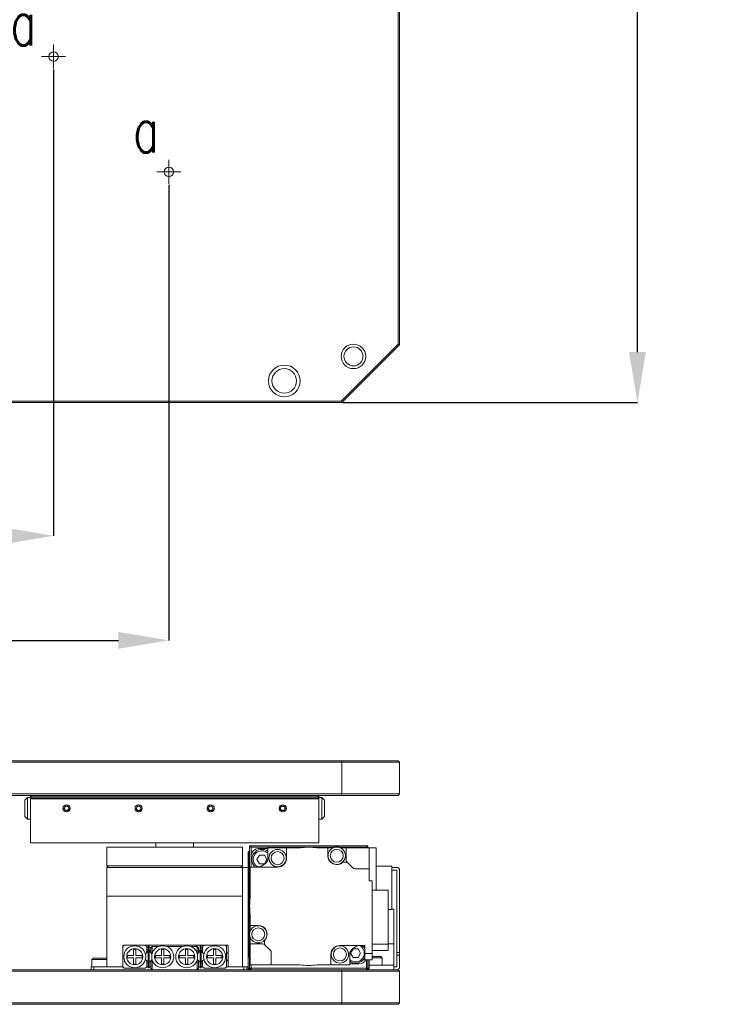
# Model space of a CAD drawing. Header units: millimetres. Extents: x 30 to 394, y 54 to 269.
# Tile 17 of 26: x 291 to 340, y 69 to 137. Entities that reach past the tile are written whole.
import ezdxf

# ---------------------------------------------------------------- set-up
doc = ezdxf.new("R2010")
doc.units = ezdxf.units.MM
doc.header["$PDSIZE"] = -1
doc.layers.add('DIMENSION', color=1, linetype='Continuous')
doc.layers.add('TEXT', color=6, linetype='Continuous')
doc.styles.add('SLDTEXTSTYLE1', font='TXT', dxfattribs={"width": 0.7, "bigfont": 'bigfont'})
doc.dimstyles.new('SLDDIMSTYLE0', dxfattribs={"dimtxt": 3.5, "dimasz": 3.5, "dimexe": 0, "dimexo": 0.0625, "dimgap": 0.875, "dimtad": 3, "dimdec": 3, "dimlfac": 5, "dimrnd": 1e-09, "dimzin": 12, "dimdsep": 46, "dimtxsty": 'SLDTEXTSTYLE1', "dimsah": 1, "dimcen": 0.09, "dimadec": 0, "dimazin": 3, "dimtfac": 1, "dimtdec": 3, "dimtofl": 0, "dimtmove": 0, "dimatfit": 3, "dimfxl": 1, "dimfrac": 2, "dimtolj": 1, "dimtzin": 12, "dimarcsym": 0})

# ---------------------------------------------------------------- blocks, each defined once
blk = doc.blocks.new('_D_1')
at = {"layer": 'Defpoints', "color": 0, "transparency": 16777216}
for p in [(313.785, 190.281), (334.285, 190.281), (313.785, 110.281)]:
    blk.add_point(p, dxfattribs=at)
at = {"layer": 'DIMENSION', "color": 0, "lineweight": -2, "transparency": 16777216}
for p, q in [((313.848, 190.281), (334.285, 190.281)), ((334.285, 113.781), (334.285, 186.781)), ((313.848, 110.281), (334.285, 110.281))]:
    blk.add_line(p, q, dxfattribs=at)
at = {"layer": 'DIMENSION', "color": 0, "transparency": 16777216}
for points in [[(333.702, 186.781), (334.869, 186.781), (334.285, 190.281)], [(333.702, 113.781), (334.869, 113.781), (334.285, 110.281)]]:
    blk.add_solid(points, dxfattribs=at)
at = {"layer": 'DIMENSION', "color": 0, "transparency": 16777216, "char_height": 3.5, "attachment_point": 2, "rotation": 90, "style": 'SLDTEXTSTYLE1'}
for s, insert in [('\\A1;テーブル', (335.16, 150.281)), ('\\A1;{\\fGDT;o}400', (329.873, 150.281))]:
    blk.add_mtext(s, dxfattribs=dict(at, insert=insert))
blk = doc.blocks.new('_D_4')
at = {"layer": 'Defpoints', "color": 0, "transparency": 16777216}
for p in [(261.785, 133.451), (293.785, 133.451), (293.785, 101.036)]:
    blk.add_point(p, dxfattribs=at)
at = {"layer": 'DIMENSION', "color": 0, "lineweight": -2, "transparency": 16777216}
for p, q in [((261.785, 133.388), (261.785, 101.036)), ((293.785, 133.388), (293.785, 101.036)), ((265.285, 101.036), (290.285, 101.036))]:
    blk.add_line(p, q, dxfattribs=at)
at = {"layer": 'DIMENSION', "color": 0, "transparency": 16777216}
for points in [[(265.285, 101.619), (265.285, 100.452), (261.785, 101.036)], [(290.285, 101.619), (290.285, 100.452), (293.785, 101.036)]]:
    blk.add_solid(points, dxfattribs=at)
at = {"layer": 'DIMENSION', "color": 0, "transparency": 16777216, "insert": (277.785, 105.448), "char_height": 3.5, "attachment_point": 2, "style": 'SLDTEXTSTYLE1'}
blk.add_mtext('\\A1;{\\fGDT;o}160', dxfattribs=at)
blk = doc.blocks.new('_D_5')
at = {"layer": 'Defpoints', "color": 0, "transparency": 16777216}
for p in [(253.785, 125.451), (301.785, 125.451), (301.785, 93.781)]:
    blk.add_point(p, dxfattribs=at)
at = {"layer": 'DIMENSION', "color": 0, "lineweight": -2, "transparency": 16777216}
for p, q in [((253.785, 125.388), (253.785, 93.781)), ((301.785, 125.388), (301.785, 93.781)), ((257.285, 93.781), (298.285, 93.781))]:
    blk.add_line(p, q, dxfattribs=at)
at = {"layer": 'DIMENSION', "color": 0, "transparency": 16777216}
for points in [[(257.285, 94.364), (257.285, 93.197), (253.785, 93.781)], [(298.285, 94.364), (298.285, 93.197), (301.785, 93.781)]]:
    blk.add_solid(points, dxfattribs=at)
at = {"layer": 'DIMENSION', "color": 0, "transparency": 16777216, "insert": (277.785, 98.193), "char_height": 3.5, "attachment_point": 2, "style": 'SLDTEXTSTYLE1'}
blk.add_mtext('\\A1;{\\fGDT;o}240', dxfattribs=at)
blk = doc.blocks.new('SW_CENTERMARKSYMBOL_6')
at = {"color": 0, "linetype": 'Continuous', "lineweight": 18}
for p, q in [((0, 0.5), (0, 0.83)), ((-0.5, 0), (-0.83, 0)), ((0, 0), (-0.5, 0)), ((0, 0), (0, 0.5)), ((0, 0), (0, -0.5)), ((0, 0), (0.5, 0)), ((0.5, 0), (0.83, 0)), ((0, -0.5), (0, -0.83))]:
    blk.add_line(p, q, dxfattribs=at)
blk = doc.blocks.new('SW_CENTERMARKSYMBOL_7')
at = {"color": 0, "linetype": 'Continuous', "lineweight": 18}
for p, q in [((0, 0.5), (0, 0.83)), ((-0.5, 0), (-0.83, 0)), ((0, 0), (-0.5, 0)), ((0, 0), (0, 0.5)), ((0, 0), (0, -0.5)), ((0, 0), (0.5, 0)), ((0.5, 0), (0.83, 0)), ((0, -0.5), (0, -0.83))]:
    blk.add_line(p, q, dxfattribs=at)

msp = doc.modelspace()

# ---------------------------------------------------------------- linework, layer by layer
at = {"color": 0, "linetype": 'Continuous', "lineweight": 18}
for p, q in [((317.68529335, 114.32214043), (317.68529335, 186.23929772)), ((317.68529335, 114.32214043), (317.68529335, 186.23929772)), ((317.78529335, 186.28071907), (317.78529335, 114.28071907)), ((313.74387199, 110.38071907), (317.68529335, 114.32214043)), ((313.74387199, 110.38071907), (317.68529335, 114.32214043)), ((317.78529335, 114.28071907), (313.78529335, 110.28071907)), ((317.68529335, 114.32214043), (317.78529335, 114.28071907)), ((313.78529335, 110.28071907), (241.78529335, 110.28071907)), ((241.8267147, 110.38071907), (313.74387199, 110.38071907)), ((241.8267147, 110.38071907), (313.74387199, 110.38071907)), ((313.74387199, 110.38071907), (313.78529335, 110.28071907)), ((241.8267147, 85.42618233), (313.74387199, 85.42618233)), ((313.74387199, 85.42618233), (313.78529335, 85.32618233)), ((313.74387199, 85.42618233), (317.68529335, 85.42618233)), ((317.68529335, 85.42618233), (317.78529335, 85.32618233)), ((313.78529335, 85.32618233), (241.78529335, 85.32618233)), ((313.78529335, 83.12618233), (313.78529335, 85.32618233)), ((317.78529335, 85.32618233), (313.78529335, 85.32618233)), ((317.78529335, 85.32618233), (317.78529335, 83.12618233)), ((241.78529335, 83.12618233), (313.78529335, 83.12618233)), ((313.74387199, 83.02618233), (241.8267147, 83.02618233)), ((291.78529335, 82.68618233), (291.98529335, 82.88618233)), ((291.78529335, 81.56618233), (291.78529335, 82.68618233)), ((291.98529335, 81.36618233), (291.98529335, 82.88618233)), ((292.18529335, 82.88618233), (291.98529335, 82.88618233)), ((292.18529335, 83.02618233), (292.28529335, 82.92618233)), ((292.18529335, 82.92618233), (292.18529335, 83.02618233)), ((292.18529335, 82.82618233), (292.18529335, 82.92618233)), ((292.18529335, 82.92618233), (294.68529335, 82.92618233)), ((292.18529335, 82.82618233), (312.18529335, 82.82618233)), ((292.18529335, 82.78618233), (292.18529335, 82.82618233)), ((292.18529335, 82.78618233), (292.18529335, 79.72618233)), ((312.18529335, 82.78618233), (292.18529335, 82.78618233)), ((294.68529335, 82.92618233), (299.68529335, 82.92618233)), ((299.68529335, 82.92618233), (304.68529335, 82.92618233)), ((304.68529335, 82.92618233), (309.68529335, 82.92618233)), ((309.68529335, 82.92618233), (312.18529335, 82.92618233)), ((312.08529335, 82.92618233), (312.18529335, 83.02618233)), ((312.18529335, 82.92618233), (312.18529335, 83.02618233)), ((312.18529335, 82.82618233), (312.18529335, 82.92618233)), ((312.38529335, 82.88618233), (312.18529335, 82.88618233)), ((312.18529335, 82.82618233), (312.18529335, 82.78618233)), ((312.18529335, 79.72618233), (312.18529335, 82.78618233)), ((312.38529335, 81.36618233), (312.38529335, 82.88618233)), ((312.58529335, 82.68618233), (312.38529335, 82.88618233)), ((312.58529335, 81.56618233), (312.58529335, 82.68618233)), ((313.78529335, 83.12618233), (313.74387199, 83.02618233)), ((317.68529335, 83.02618233), (313.74387199, 83.02618233)), ((313.78529335, 83.12618233), (317.78529335, 83.12618233)), ((317.68529335, 83.02618233), (317.78529335, 83.12618233)), ((294.51208827, 82.12618233), (294.59869081, 82.27618233)), ((294.59869081, 81.97618233), (294.51208827, 82.12618233)), ((294.59869081, 82.27618233), (294.77189589, 82.27618233)), ((294.77189589, 81.97618233), (294.59869081, 81.97618233)), ((294.77189589, 82.27618233), (294.85849843, 82.12618233)), ((294.85849843, 82.12618233), (294.77189589, 81.97618233)), ((299.51208827, 82.12618233), (299.59869081, 82.27618233)), ((299.59869081, 81.97618233), (299.51208827, 82.12618233)), ((299.59869081, 82.27618233), (299.77189589, 82.27618233)), ((299.77189589, 81.97618233), (299.59869081, 81.97618233)), ((299.77189589, 82.27618233), (299.85849843, 82.12618233)), ((299.85849843, 82.12618233), (299.77189589, 81.97618233)), ((304.51208827, 82.12618233), (304.59869081, 82.27618233)), ((304.59869081, 81.97618233), (304.51208827, 82.12618233)), ((304.59869081, 82.27618233), (304.77189589, 82.27618233)), ((304.77189589, 81.97618233), (304.59869081, 81.97618233)), ((304.77189589, 82.27618233), (304.85849843, 82.12618233)), ((304.85849843, 82.12618233), (304.77189589, 81.97618233)), ((309.51208827, 82.12618233), (309.59869081, 82.27618233)), ((309.59869081, 81.97618233), (309.51208827, 82.12618233)), ((309.59869081, 82.27618233), (309.77189589, 82.27618233)), ((309.77189589, 81.97618233), (309.59869081, 81.97618233)), ((309.77189589, 82.27618233), (309.85849843, 82.12618233)), ((309.85849843, 82.12618233), (309.77189589, 81.97618233)), ((291.78529335, 81.56618233), (291.98529335, 81.36618233)), ((292.18529335, 81.36618233), (291.98529335, 81.36618233)), ((312.38529335, 81.36618233), (312.18529335, 81.36618233)), ((312.58529335, 81.56618233), (312.38529335, 81.36618233)), ((312.18529335, 79.72618233), (292.18529335, 79.72618233)), ((297.48529335, 79.43018233), (306.88529335, 79.43018233)), ((297.48529335, 79.43018233), (297.48529335, 78.13018233)), ((300.88529335, 79.72618233), (300.88529335, 79.43018233)), ((303.48529335, 79.43018233), (303.48529335, 79.72618233)), ((306.88529335, 79.43018233), (306.88529335, 78.13018233)), ((307.38529335, 73.60750488), (307.38529335, 79.53018233)), ((307.38529335, 79.53018233), (307.48529335, 79.43018233)), ((307.38529335, 79.53018233), (315.58529335, 79.53018233)), ((307.48529335, 79.43018233), (307.48529335, 78.83018233)), ((313.20797081, 79.43018233), (307.48529335, 79.43018233)), ((308.64529335, 79.33018233), (307.98529335, 79.33018233)), ((308.64529335, 78.52029852), (308.64529335, 79.39018233)), ((308.64569373, 79.39018233), (308.64529335, 79.39018233)), ((308.64569342, 78.52100959), (308.64569342, 79.39018233)), ((309.94529335, 79.39018233), (308.64569342, 79.39018233)), ((309.94529335, 78.67178226), (309.94529335, 79.39018233)), ((309.94529335, 79.39018233), (310.91397907, 79.39018233)), ((312.05660955, 79.39018213), (312.80937992, 79.39018206)), ((313.12141237, 79.39018233), (312.80937992, 79.39018233)), ((312.80937992, 79.39018206), (312.80937992, 78.83740736)), ((315.48529335, 79.43018233), (313.65078904, 79.43018233)), ((314.08529335, 79.39018233), (313.73734745, 79.39018233)), ((314.08529335, 79.39018233), (314.08529335, 78.52744679)), ((315.68529335, 79.39018233), (314.08529335, 79.39018233)), ((315.48529335, 79.43018233), (315.58529335, 79.53018233)), ((315.48529335, 79.39018233), (315.48529335, 79.43018233)), ((315.58529335, 79.53018233), (315.58529335, 79.39018233)), ((315.68529335, 77.93018233), (315.68529335, 79.39018233)), ((315.68529335, 79.39018233), (316.16529335, 79.39018233)), ((316.16529335, 79.39018233), (316.16529335, 76.44579843)), ((307.32529335, 79.13018233), (307.28529335, 79.09018233)), ((307.28529335, 78.03018233), (307.28529335, 79.09018233)), ((307.32529335, 79.13018233), (307.32529335, 71.87018233)), ((307.38529335, 79.13018233), (307.32529335, 79.13018233)), ((307.48529335, 78.05178226), (307.48529335, 78.83018233)), ((308.05939707, 78.88287353), (307.88619199, 78.58287353)), ((307.88619199, 78.58287353), (308.05939707, 78.28287353)), ((308.40580723, 78.88287353), (308.05939707, 78.88287353)), ((308.40580723, 78.88287353), (308.57901232, 78.58287353)), ((308.40580723, 78.28287353), (308.57901232, 78.58287353)), ((297.48529335, 78.13018233), (306.88529335, 78.13018233)), ((297.58529335, 78.03018233), (297.48529335, 78.13018233)), ((306.88529335, 78.03018233), (297.48529335, 78.03018233)), ((297.48529335, 76.03018233), (297.48529335, 78.03018233)), ((306.78529335, 78.03018233), (306.88529335, 78.13018233)), ((306.88529335, 76.03018233), (306.88529335, 78.03018233)), ((307.28529335, 78.03018233), (306.88529335, 78.03018233)), ((307.28529335, 78.03018233), (307.28529335, 71.83018233)), ((307.42529335, 75.90149661), (307.42529335, 78.05178226)), ((307.42529335, 78.05178226), (309.32529335, 78.05178226)), ((308.05939707, 78.28287353), (308.40580723, 78.28287353)), ((314.13838588, 78.39018233), (313.85878623, 78.39018233)), ((314.6825578, 77.93018233), (315.68529335, 77.93018233)), ((315.68529335, 77.93018233), (315.68529335, 77.09018233)), ((317.24529335, 78.12018233), (316.16529335, 78.12018233)), ((317.24529335, 78.12018233), (317.24529335, 75.10018233)), ((317.58529335, 78.03018233), (317.24529335, 78.03018233)), ((317.58529335, 77.83018233), (317.24529335, 77.83018233)), ((317.58529335, 72.13018233), (317.58529335, 77.83018233)), ((317.78529335, 72.13018233), (317.78529335, 77.83018233)), ((315.88529335, 77.09018233), (315.68529335, 77.09018233)), ((315.88529335, 77.09018233), (315.88529335, 72.04789399)), ((297.48529335, 76.03018233), (306.88529335, 76.03018233)), ((297.48529335, 71.13018233), (297.48529335, 76.03018233)), ((306.88529335, 76.03018233), (306.88529335, 71.13018233)), ((315.88529335, 76.44579843), (316.98529335, 76.44579843)), ((316.98529335, 76.44579843), (316.98529335, 72.69258274)), ((307.42529335, 74.00609576), (307.42529352, 74.75886681)), ((317.24529335, 75.10018233), (316.98529335, 75.10018233)), ((317.24529335, 75.13018233), (317.37529335, 75.13018233)), ((317.37529335, 72.73018233), (317.37529335, 75.13018233)), ((307.97806832, 74.00609576), (307.42529335, 74.00609576)), ((307.42529335, 73.69406331), (307.42529335, 74.00609576)), ((307.38529335, 71.03018233), (307.38529335, 73.16468664)), ((298.58529335, 72.53018233), (298.68529335, 72.63018233)), ((298.58529335, 72.59018233), (298.58529335, 71.13018233)), ((298.58529335, 71.13018233), (298.58529335, 72.53018233)), ((305.84529335, 72.63018233), (298.62529335, 72.63018233)), ((298.68529335, 72.63018233), (300.14529335, 72.63018233)), ((300.14529335, 72.63018233), (300.24529335, 72.53018233)), ((300.24529335, 72.53018233), (300.24529335, 72.1144464)), ((300.24529335, 72.46018233), (300.34529335, 72.46018233)), ((300.34529335, 72.39018233), (300.34529335, 72.59018233)), ((300.34529335, 72.59018233), (300.42529335, 72.59018233)), ((300.42529335, 72.39018233), (300.42529335, 72.59018233)), ((300.42529335, 72.46018233), (300.55529335, 72.46018233)), ((300.52529335, 72.43018233), (300.62529335, 72.53018233)), ((300.52529335, 72.43018233), (300.52529335, 72.1144464)), ((300.62529335, 72.53018233), (300.62529335, 72.04160608)), ((300.62529335, 72.53018233), (301.05932038, 72.53018233)), ((301.65126632, 72.53018233), (302.71932038, 72.53018233)), ((303.31126632, 72.53018233), (303.74529335, 72.53018233)), ((303.70229335, 72.53018233), (303.70229335, 72.63018233)), ((303.74529335, 72.53018233), (303.74529335, 72.04160608)), ((303.74529335, 72.53018233), (303.84529335, 72.43018233)), ((303.84529335, 72.43018233), (303.84529335, 72.1144464)), ((303.94529335, 72.59018233), (304.02529335, 72.59018233)), ((303.94529335, 72.39018233), (303.94529335, 72.59018233)), ((304.02529335, 72.39018233), (304.02529335, 72.59018233)), ((304.12529335, 72.53018233), (304.22529335, 72.63018233)), ((304.12529335, 72.1144464), (304.12529335, 72.53018233)), ((304.22529335, 72.63018233), (305.68529335, 72.63018233)), ((305.68529335, 72.63018233), (305.78529335, 72.53018233)), ((305.78529335, 72.53018233), (305.78529335, 71.13018233)), ((305.88529335, 71.13018233), (305.88529335, 72.59018233)), ((307.42529335, 72.73018233), (307.42529335, 73.07812823)), ((308.28802889, 72.73018233), (307.42529335, 72.73018233)), ((307.42529335, 71.27018233), (307.42529335, 72.73018233)), ((308.42529335, 72.6770898), (308.42529335, 72.95668945)), ((315.38529335, 72.60858241), (313.64529335, 72.60858241)), ((315.38529335, 72.04789399), (315.38529335, 72.60858241)), ((316.98529335, 72.69258274), (315.88529335, 72.69258274)), ((317.38529335, 72.73018233), (316.98529335, 72.73018233)), ((316.98529335, 72.25456624), (316.98529335, 72.69258274)), ((317.38529335, 72.41018233), (317.38529335, 72.73018233)), ((317.38529335, 71.25018233), (317.38529335, 72.41018233)), ((296.53529335, 71.73018233), (296.43529335, 71.63018233)), ((296.98529335, 71.73018233), (296.53529335, 71.73018233)), ((297.43529335, 71.73018233), (296.98529335, 71.73018233)), ((297.48529335, 71.68018233), (297.43529335, 71.73018233)), ((298.91129335, 71.90618233), (299.33929335, 71.90618233)), ((298.91129335, 71.90618233), (298.91129335, 71.75418233)), ((299.33929335, 71.75418233), (298.91129335, 71.75418233)), ((299.33929335, 72.33418233), (299.49129335, 72.33418233)), ((299.33929335, 71.90618233), (299.33929335, 72.33418233)), ((299.33929335, 71.32618233), (299.33929335, 71.75418233)), ((299.49129335, 72.33418233), (299.49129335, 71.90618233)), ((299.49129335, 71.90618233), (299.91929335, 71.90618233)), ((299.49129335, 71.75418233), (299.49129335, 71.32618233)), ((299.91929335, 71.75418233), (299.49129335, 71.75418233)), ((299.91929335, 71.90618233), (299.91929335, 71.75418233)), ((300.15113331, 72.02028637), (300.24529335, 72.1144464)), ((300.34529335, 72.27018233), (300.24529335, 72.27018233)), ((300.24529335, 72.1144464), (300.34529335, 72.2144464)), ((300.34529335, 71.27018233), (300.34529335, 72.39018233)), ((300.34529335, 72.39018233), (300.42529335, 72.39018233)), ((300.42529335, 71.27018233), (300.42529335, 72.39018233)), ((300.52529335, 72.27018233), (300.42529335, 72.27018233)), ((300.42529335, 72.2144464), (300.52529335, 72.1144464)), ((300.61945338, 72.02028637), (300.52529335, 72.1144464)), ((300.85129335, 71.90618233), (301.27929335, 71.90618233)), ((300.85129335, 71.90618233), (300.85129335, 71.75418233)), ((301.27929335, 71.75418233), (300.85129335, 71.75418233)), ((301.27929335, 72.33418233), (301.43129335, 72.33418233)), ((301.27929335, 71.90618233), (301.27929335, 72.33418233)), ((301.27929335, 71.32618233), (301.27929335, 71.75418233)), ((301.43129335, 72.33418233), (301.43129335, 71.90618233)), ((301.43129335, 71.90618233), (301.85929335, 71.90618233)), ((301.43129335, 71.75418233), (301.43129335, 71.32618233)), ((301.85929335, 71.75418233), (301.43129335, 71.75418233)), ((301.85929335, 71.90618233), (301.85929335, 71.75418233)), ((302.51129335, 71.90618233), (302.93929335, 71.90618233)), ((302.51129335, 71.90618233), (302.51129335, 71.75418233)), ((302.93929335, 71.75418233), (302.51129335, 71.75418233)), ((302.93929335, 72.33418233), (303.09129335, 72.33418233)), ((302.93929335, 71.90618233), (302.93929335, 72.33418233)), ((302.93929335, 71.32618233), (302.93929335, 71.75418233)), ((303.09129335, 72.33418233), (303.09129335, 71.90618233)), ((303.09129335, 71.90618233), (303.51929335, 71.90618233)), ((303.09129335, 71.75418233), (303.09129335, 71.32618233)), ((303.51929335, 71.75418233), (303.09129335, 71.75418233)), ((303.51929335, 71.90618233), (303.51929335, 71.75418233)), ((303.84529335, 72.1144464), (303.75113331, 72.02028637)), ((303.94529335, 72.27018233), (303.84529335, 72.27018233)), ((303.84529335, 72.1144464), (303.94529335, 72.2144464)), ((303.94529335, 72.39018233), (304.02529335, 72.39018233)), ((303.94529335, 71.27018233), (303.94529335, 72.39018233)), ((304.02529335, 71.27018233), (304.02529335, 72.39018233)), ((304.12529335, 72.27018233), (304.02529335, 72.27018233)), ((304.02529335, 72.2144464), (304.12529335, 72.1144464)), ((304.12529335, 72.1144464), (304.21945338, 72.02028637)), ((304.45129335, 71.90618233), (304.87929335, 71.90618233)), ((304.45129335, 71.90618233), (304.45129335, 71.75418233)), ((304.87929335, 71.75418233), (304.45129335, 71.75418233)), ((304.87929335, 72.33418233), (305.03129335, 72.33418233)), ((304.87929335, 71.90618233), (304.87929335, 72.33418233)), ((304.87929335, 71.32618233), (304.87929335, 71.75418233)), ((305.03129335, 72.33418233), (305.03129335, 71.90618233)), ((305.03129335, 71.90618233), (305.45929335, 71.90618233)), ((305.03129335, 71.75418233), (305.03129335, 71.32618233)), ((305.45929335, 71.75418233), (305.03129335, 71.75418233)), ((305.45929335, 71.90618233), (305.45929335, 71.75418233)), ((305.88529335, 72.13018233), (305.78529335, 72.03018233)), ((307.28529335, 71.83018233), (307.38529335, 71.93018233)), ((307.38529335, 71.83018233), (307.28529335, 71.83018233)), ((307.28529335, 71.83018233), (307.28529335, 71.03018233)), ((308.88529335, 71.27018246), (308.88529335, 72.13291788)), ((313.02529335, 71.98858241), (313.02529335, 71.27018233)), ((314.32489327, 72.13935508), (314.32489327, 71.27018233)), ((314.32529335, 71.27018233), (314.32529335, 72.14006615)), ((314.56477946, 72.37749114), (314.39157438, 72.07749114)), ((314.39157438, 72.07749114), (314.56477946, 71.77749114)), ((314.91118962, 72.37749114), (314.56477946, 72.37749114)), ((314.56477946, 71.77749114), (314.91118962, 71.77749114)), ((314.91118962, 72.37749114), (315.0843947, 72.07749114)), ((314.91118962, 71.77749114), (315.0843947, 72.07749114)), ((315.88529335, 72.04789399), (315.38529335, 72.04789399)), ((315.38529335, 71.61018233), (315.38529335, 72.04789399)), ((315.88529335, 72.25456624), (316.98529335, 72.25456624)), ((315.88529335, 71.61018233), (315.88529335, 72.04789399)), ((316.48529335, 71.85018233), (315.88529335, 71.85018233)), ((316.58529335, 71.75018233), (315.88529335, 71.75018233)), ((316.58529335, 71.75018233), (316.48529335, 71.85018233)), ((316.58529335, 71.25018233), (316.58529335, 71.75018233)), ((317.58529335, 72.13018233), (317.78529335, 72.13018233)), ((317.58529335, 71.93018233), (317.58529335, 72.13018233)), ((317.78529335, 71.93018233), (317.58529335, 71.93018233)), ((317.58529335, 71.13018233), (317.58529335, 71.93018233)), ((317.78529335, 72.13018233), (317.78529335, 71.93018233)), ((317.78529335, 71.93018233), (317.78529335, 71.13018233)), ((296.38529335, 70.93018233), (296.38529335, 71.13018233)), ((296.38529335, 71.13018233), (296.58529335, 71.13018233)), ((296.43529335, 71.63018233), (296.43529335, 71.13018233)), ((296.98529335, 71.63018233), (296.43529335, 71.63018233)), ((296.58529335, 71.13018233), (296.58529335, 70.93018233)), ((297.48529335, 71.13018233), (296.58529335, 71.13018233)), ((297.48529335, 71.63018233), (296.98529335, 71.63018233)), ((298.58529335, 71.13018233), (297.48529335, 71.13018233)), ((298.68529335, 71.03018233), (298.58529335, 71.13018233)), ((299.49129335, 71.32618233), (299.33929335, 71.32618233)), ((300.24529335, 71.13018233), (300.14529335, 71.03018233)), ((300.24529335, 71.54591827), (300.15113331, 71.6400783)), ((300.34529335, 71.44591827), (300.24529335, 71.54591827)), ((300.24529335, 71.54591827), (300.24529335, 71.13018233)), ((300.34529335, 71.13018233), (300.24529335, 71.13018233)), ((300.34529335, 71.27018233), (300.42529335, 71.27018233)), ((300.34529335, 71.07018233), (300.34529335, 71.27018233)), ((300.34529335, 71.07018233), (300.42529335, 71.07018233)), ((300.52529335, 71.54591827), (300.42529335, 71.44591827)), ((300.42529335, 71.07018233), (300.42529335, 71.27018233)), ((300.52529335, 71.13018233), (300.42529335, 71.13018233)), ((300.52529335, 71.54591827), (300.61945338, 71.6400783)), ((300.52529335, 71.54591827), (300.52529335, 71.03018233)), ((300.62529335, 71.61875859), (300.62529335, 70.93018233)), ((301.43129335, 71.32618233), (301.27929335, 71.32618233)), ((303.09129335, 71.32618233), (302.93929335, 71.32618233)), ((303.74529335, 71.61875859), (303.74529335, 70.93018233)), ((303.75113331, 71.6400783), (303.84529335, 71.54591827)), ((303.84529335, 71.54591827), (303.84529335, 71.03018233)), ((303.94529335, 71.44591827), (303.84529335, 71.54591827)), ((303.94529335, 71.13018233), (303.84529335, 71.13018233)), ((303.94529335, 71.27018233), (304.02529335, 71.27018233)), ((303.94529335, 71.07018233), (303.94529335, 71.27018233)), ((303.94529335, 71.07018233), (304.02529335, 71.07018233)), ((304.12529335, 71.54591827), (304.02529335, 71.44591827)), ((304.02529335, 71.07018233), (304.02529335, 71.27018233)), ((304.12529335, 71.13018233), (304.02529335, 71.13018233)), ((304.21945338, 71.6400783), (304.12529335, 71.54591827)), ((304.12529335, 71.13018233), (304.12529335, 71.54591827)), ((304.22529335, 71.03018233), (304.12529335, 71.13018233)), ((305.03129335, 71.32618233), (304.87929335, 71.32618233)), ((305.78529335, 71.13018233), (305.68529335, 71.03018233)), ((305.78529335, 71.63018233), (305.88529335, 71.53018233)), ((305.88529335, 71.13018233), (305.78529335, 71.13018233)), ((306.88529335, 71.13018233), (305.88529335, 71.13018233)), ((307.28529335, 71.13018233), (306.88529335, 71.13018233)), ((306.98529335, 70.93018233), (306.98529335, 71.13018233)), ((307.18529335, 71.13018233), (307.18529335, 70.93018233)), ((308.88529335, 71.27018233), (307.42529335, 71.27018233)), ((307.48529335, 71.27018233), (307.48529335, 71.03018233)), ((310.91397834, 71.2701824), (308.88529335, 71.27018246)), ((313.02529335, 71.27018233), (312.05660705, 71.27018225)), ((314.32489327, 71.27018233), (313.02529335, 71.27018233)), ((314.32529335, 71.27018233), (314.32489327, 71.27018233)), ((314.98529335, 71.33018233), (314.32529335, 71.33018233)), ((315.38529335, 71.61018233), (315.88529335, 71.61018233)), ((315.48529335, 71.03018233), (315.48529335, 71.61018233)), ((315.58529335, 71.61018233), (315.58529335, 71.03018233)), ((315.68529335, 71.61018233), (315.68529335, 71.03018233)), ((317.38529335, 71.25018233), (315.68529335, 71.25018233)), ((317.38529335, 70.93018233), (317.38529335, 71.25018233)), ((317.38529335, 71.13018233), (317.58529335, 71.13018233)), ((313.78529335, 70.83018233), (241.78529335, 70.83018233)), ((241.8267147, 70.93018233), (313.74387199, 70.93018233)), ((300.14529335, 71.03018233), (298.68529335, 71.03018233)), ((300.62529335, 70.93018233), (300.52529335, 71.03018233)), ((303.84529335, 71.03018233), (303.74529335, 70.93018233)), ((305.68529335, 71.03018233), (304.22529335, 71.03018233)), ((307.28529335, 71.03018233), (307.28529335, 70.93018233)), ((307.28529335, 71.03018233), (307.38529335, 71.03018233)), ((307.28529335, 71.03018233), (307.38529335, 70.93018233)), ((307.38529335, 71.03018233), (307.48529335, 71.03018233)), ((307.38529335, 71.03018233), (307.48529335, 70.93018233)), ((307.48529335, 71.03018233), (315.48529335, 71.03018233)), ((307.48529335, 70.93018233), (307.48529335, 71.03018233)), ((313.78529335, 70.83018233), (313.74387199, 70.93018233)), ((313.74387199, 70.93018233), (317.68529335, 70.93018233)), ((317.78529335, 70.83018233), (313.78529335, 70.83018233)), ((313.78529335, 68.63018233), (313.78529335, 70.83018233)), ((315.48529335, 71.03018233), (315.58529335, 71.03018233)), ((315.48529335, 71.03018233), (315.48529335, 70.93018233)), ((315.48529335, 70.93018233), (315.58529335, 71.03018233)), ((315.58529335, 71.03018233), (315.68529335, 71.03018233)), ((315.58529335, 70.93018233), (315.68529335, 71.03018233)), ((317.78529335, 70.83018233), (317.68529335, 70.93018233)), ((317.78529335, 70.83018233), (317.78529335, 68.63018233)), ((241.78529335, 68.63018233), (313.78529335, 68.63018233)), ((313.74387199, 68.53018233), (241.8267147, 68.53018233)), ((313.78529335, 68.63018233), (313.74387199, 68.53018233)), ((317.68529335, 68.53018233), (313.74387199, 68.53018233)), ((313.78529335, 68.63018233), (317.78529335, 68.63018233)), ((317.78529335, 68.63018233), (317.68529335, 68.53018233))]:
    msp.add_line(p, q, dxfattribs=at)
at = {"color": 0, "linetype": 'Continuous', "lineweight": 18, "flags": 128}
msp.add_lwpolyline([(314.73798454, 71.37749114), (314.51069491, 71.41541907), (314.32529335, 71.51208334)], dxfattribs=at)
at = {"color": 0, "linetype": 'Continuous', "lineweight": 18}
for centre, radius in [((293.78529335, 134.28071907), 0.33), ((293.78529335, 134.28071907), 0.33), ((301.78529335, 126.28071907), 0.33), ((301.78529335, 126.28071907), 0.33), ((314.58529335, 113.48071907), 0.85), ((314.58529335, 113.48071907), 0.66), ((309.78529335, 111.78071907), 1.1), ((309.78529335, 111.78071907), 0.85), ((294.68529335, 82.12618233), 0.25), ((299.68529335, 82.12618233), 0.25), ((304.68529335, 82.12618233), 0.25), ((309.68529335, 82.12618233), 0.25), ((309.32529335, 78.67178226), 0.6), ((313.42937992, 78.83740736), 0.6), ((313.42937992, 78.83740736), 0.45), ((309.32529335, 78.67178226), 0.45), ((307.97806832, 73.38609576), 0.6), ((307.97806832, 73.38609576), 0.45), ((313.64529335, 71.98858241), 0.6), ((313.64529335, 71.98858241), 0.45)]:
    msp.add_circle(centre, radius, dxfattribs=at)
for centre, radius, start, end in [((294.68529335, 82.12618233), 0.2387, 150, 330), ((294.68529335, 82.12618233), 0.2387, 330, 150), ((294.68529335, 82.12618233), 0.15, 150, 209.9999993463), ((294.68529335, 82.12618233), 0.15, 90.0000006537, 150), ((294.68529335, 82.12618233), 0.15, 209.9999993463, 270.0000006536), ((294.68529335, 82.12618233), 0.15, 29.9999993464, 90.0000006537), ((294.68529335, 82.12618233), 0.15, 270.0000006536, 330), ((294.68529335, 82.12618233), 0.15, 330, 29.9999993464), ((299.68529335, 82.12618233), 0.2387, 150, 330), ((299.68529335, 82.12618233), 0.2387, 330, 150), ((299.68529335, 82.12618233), 0.15, 150, 209.9999993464), ((299.68529335, 82.12618233), 0.15, 90.0000006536, 150), ((299.68529335, 82.12618233), 0.15, 209.9999993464, 270.0000006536), ((299.68529335, 82.12618233), 0.15, 29.9999993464, 90.0000006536), ((299.68529335, 82.12618233), 0.15, 270.0000006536, 330), ((299.68529335, 82.12618233), 0.15, 330, 29.9999993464), ((304.68529335, 82.12618233), 0.2387, 150, 330), ((304.68529335, 82.12618233), 0.2387, 330, 150), ((304.68529335, 82.12618233), 0.15, 150, 209.9999993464), ((304.68529335, 82.12618233), 0.15, 90.0000006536, 150), ((304.68529335, 82.12618233), 0.15, 209.9999993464, 270.0000006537), ((304.68529335, 82.12618233), 0.15, 29.9999993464, 90.0000006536), ((304.68529335, 82.12618233), 0.15, 270.0000006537, 330), ((304.68529335, 82.12618233), 0.15, 330, 29.9999993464), ((309.68529335, 82.12618233), 0.2387, 150, 330), ((309.68529335, 82.12618233), 0.2387, 330, 150), ((309.68529335, 82.12618233), 0.15, 150, 209.9999993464), ((309.68529335, 82.12618233), 0.15, 90.0000006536, 150), ((309.68529335, 82.12618233), 0.15, 209.9999993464, 270.0000006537), ((309.68529335, 82.12618233), 0.15, 29.9999993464, 90.0000006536), ((309.68529335, 82.12618233), 0.15, 270.0000006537, 330), ((309.68529335, 82.12618233), 0.15, 330, 29.9999993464), ((307.98529335, 78.83018233), 0.5, 90, 180), ((308.23260215, 78.58287353), 0.7, 53.8742910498, 229.349886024), ((311.48529335, 75.33018233), 4.10000007, 81.9900301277, 98.0099428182), ((313.42937992, 78.83740736), 0.63277499, 60.8765084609, 119.1234941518), ((308.23260215, 78.58287353), 0.6, 46.5423163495, 241.1788354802), ((309.32529335, 78.67178226), 0.62, 270, 0), ((313.42937992, 78.83740736), 0.62, 180, 313.8355460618), ((307.84369342, 78.97178226), 0.92, 270.0000138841, 330.6613709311), ((314.28529335, 78.52744679), 0.2, 180, 228.7897899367), ((311.48529335, 75.33018233), 4.05, 41.2102100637, 49.0739366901), ((314.6825578, 78.13018233), 0.2, 221.2102100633, 270), ((317.58529335, 77.83018233), 0.2, 0, 90), ((311.48529335, 75.33018233), 4.1, 171.9900571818, 188.0099604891), ((307.97806832, 73.38609576), 0.62, 316.1644539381, 90), ((307.97806832, 73.38609576), 0.63277499, 150.8765058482, 209.1234915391), ((298.62529335, 72.59018233), 0.04, 90, 180), ((299.41529335, 71.83018233), 0.76, 90, 270), ((299.41529335, 71.83018233), 0.76, 270, 90), ((301.35529335, 71.83018233), 0.76, 90, 270), ((301.35529335, 71.83018233), 0.76, 270, 90), ((303.01529335, 71.83018233), 0.76, 90, 270), ((303.01529335, 71.83018233), 0.76, 270, 90), ((304.95529335, 71.83018233), 0.76, 90, 270), ((304.95529335, 71.83018233), 0.76, 270, 90), ((305.84529335, 72.59018233), 0.04, 0, 90), ((308.28802889, 72.53018233), 0.2, 41.2102100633, 90), ((311.48529335, 75.33018233), 4.05, 220.9260633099, 228.7897899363), ((313.64529335, 71.98858241), 0.62, 90, 180), ((315.12689327, 71.68858241), 0.92, 90.0000000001, 150.6613709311), ((314.73798454, 72.07749114), 0.6, 270, 61.1788351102), ((314.73798454, 72.07749114), 0.7, 22.3727952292, 49.349886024), ((299.41529335, 71.83018233), 0.56, 90, 270), ((299.41529335, 71.83018233), 0.56, 270, 90), ((301.35529335, 71.83018233), 0.56, 90, 270), ((301.35529335, 71.83018233), 0.56, 270, 90), ((303.01529335, 71.83018233), 0.56, 90, 270), ((303.01529335, 71.83018233), 0.56, 270, 90), ((304.95529335, 71.83018233), 0.56, 90, 270), ((304.95529335, 71.83018233), 0.56, 270, 90), ((308.68529335, 72.13291788), 0.2, 0, 48.7897899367), ((314.73798454, 72.07749114), 0.7, 270, 337.6272047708), ((311.48529335, 75.33018233), 4.10000004, 261.990046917, 278.0099347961), ((314.73798454, 72.07749114), 0.6, 226.5423163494, 270), ((314.98529335, 71.83018233), 0.5, 270, 333.8961188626), ((317.58529335, 71.13018233), 0.2, 270, 0)]:
    msp.add_arc(centre, radius, start, end, dxfattribs=at)

# ---------------------------------------------------------------- block references
at = {"color": 0, "linetype": 'Continuous', "lineweight": 0}
for name, p in [('SW_CENTERMARKSYMBOL_6', (293.78529335, 134.28071907)), ('SW_CENTERMARKSYMBOL_7', (301.78529335, 126.28071907))]:
    msp.add_blockref(name, p, dxfattribs=at)

# ---------------------------------------------------------------- texts
at = {"layer": 'TEXT', "color": 0, "char_height": 3.175, "attachment_point": 1, "style": 'SLDTEXTSTYLE1'}
for insert in [(290.77990082, 138.22649441), (299.29040877, 130.80178693)]:
    msp.add_mtext('a', dxfattribs=dict(at, insert=insert))

# ---------------------------------------------------------------- dimensions: what is measured, and where the dimension line sits
at = {"layer": 'DIMENSION', "color": 0}
dim = msp.add_linear_dim(base=(334.28529335, 190.28071907), p1=(313.78529335, 110.28071907), p2=(313.78529335, 190.28071907), angle=90, text='{\\fGDT;o}<>\\Xテーブル', dimstyle='SLDDIMSTYLE0', dxfattribs=at)
dim.commit()
dim.dimension.update_dxf_attribs({"geometry": '_D_1', "text_midpoint": (334.28529335, 150.28071907), "dimtype": 160})
for base, p1, p2, picture, middle in [((293.78529335, 101.0358269), (261.78529335, 133.45071907), (293.78529335, 133.45071907), '_D_4', (277.78529335, 101.0358269)), ((301.78529335, 93.78071907), (253.78529335, 125.45071907), (301.78529335, 125.45071907), '_D_5', (277.78529335, 93.78071907))]:
    dim = msp.add_linear_dim(base=base, p1=p1, p2=p2, text='{\\fGDT;o}<>', dimstyle='SLDDIMSTYLE0', dxfattribs=at)
    dim.commit()
    dim.dimension.update_dxf_attribs({"geometry": picture, "text_midpoint": middle, "dimtype": 160})

doc.saveas('drawing.dxf')
